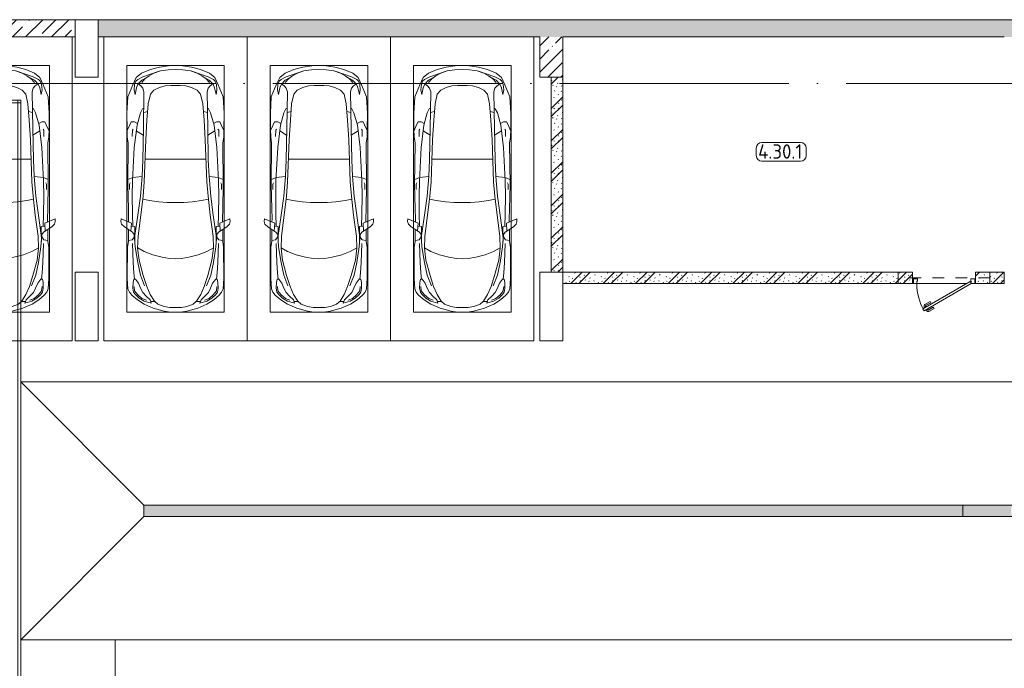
# Model space of a CAD drawing. Header units: millimetres. Extents: x -32229 to 169101, y -13689 to 125138.
# Tile 184 of 202: x 47968 to 65135, y 110053 to 121360. Entities that reach past the tile are written whole.
import ezdxf

# ---------------------------------------------------------------- set-up
doc = ezdxf.new("R2010")
doc.units = ezdxf.units.MM
doc.linetypes.add('3_ Штрих_ 1 х 1 мм', pattern=[400, 200, -200])
doc.linetypes.add('ADSK_Линия сетки', pattern=[5000, 4000, -500, 0, -500])
for name, color, linetype, lineweight in [('A-AREA-____-IDEN', 7, 'Continuous', 9), ('A-DETL-GENF-OTLN', 7, 'Continuous', 18), ('A-DOOR-____-MCUT', 7, 'Continuous', 9), ('A-DOOR-____-OTLN', 7, 'Continuous', 18), ('A-DOOR-FRAM-MCUT', 7, 'Continuous', 9), ('A-FLOR-____-OTLN', 7, 'Continuous', 18), ('A-GENM-____-OTLN', 7, 'Continuous', 18), ('A-WALL-____-MCUT', 7, 'Continuous', 40), ('A-WALL-____-OTLN', 7, 'Continuous', 18), ('A-WALL-____-PATT', 7, 'Continuous', 40), ('C-PRKG-____-OTLN', 7, 'Continuous', 18), ('I-WALL-____-MCUT', 7, 'Continuous', 40), ('M-EQPM-____-OTLN', 7, 'Continuous', 18), ('S-BEAM-____-OTLN', 7, 'Continuous', 18), ('S-COLS-____-MCUT', 7, 'Continuous', 40), ('S-COLS-____-OTLN', 7, 'Continuous', 18), ('S-GRID-____-OTLN', 7, 'Continuous', 9)]:
    doc.layers.add(name, color=color, linetype=linetype, lineweight=lineweight)
doc.styles.add('GOST Common_5', font='GOST_Common.ttf', dxfattribs={"height": 250})
pattern_1 = [(45, (0, 0), (-228.0985, 228.0985), []), (45, (228.1, 0), (-228.0985, 228.0985), [403.225, -80.645, 6.706, -73.939])]
pattern_2 = [(135, (300.56, 377.28), (-565.6854, 6e-14), [10, -790]), (135, (349.8, 474.73), (-565.6854, 6e-14), [10, -790]), (135, (423.93, 473.06), (-565.6854, 6e-14), [10, -790]), (135, (229.92, 447.9), (-565.6854, 6e-14), [10, -790]), (135, (155.08, 447.9), (-565.6854, 6e-14), [10, -790]), (135, (114.9, 369.03), (-565.6854, 6e-14), [10, -790]), (135, (132.43, 285.8), (-565.6854, 6e-14), [10, -790]), (135, (214.66, 322), (-565.6854, 6e-14), [10, -790]), (135, (198.16, 261.88), (-565.6854, 6e-14), [10, -790]), (135, (45.2, 272.9), (-565.6854, 6e-14), [10, -790]), (135, (42.32, 336.16), (-565.6854, 6e-14), [10, -790]), (135, (92.26, 192.24), (-565.6854, 6e-14), [10, -790]), (135, (7.07, 149.2), (-565.6854, 6e-14), [10, -790]), (135, (80.6, 95.1), (-565.6854, 6e-14), [10, -790]), (135, (79.53, 36.94), (-565.6854, 6e-14), [10, -790]), (135, (153.87, 74.56), (-565.6854, 6e-14), [10, -790]), (135, (228.35, 124.8), (-565.6854, 6e-14), [10, -790]), (135, (279.75, 180.4), (-565.6854, 6e-14), [10, -790]), (135, (282.9, 31.63), (-565.6854, 6e-14), [10, -790]), (135, (377.38, 53.45), (-565.6854, 6e-14), [10, -790]), (135, (352.28, 102.7), (-565.6854, 6e-14), [10, -790]), (135, (354.05, 0), (-565.6854, 6e-14), [10, -790]), (135, (553.23, 16.45), (-565.6854, 6e-14), [10, -790]), (135, (542.38, 63.45), (-565.6854, 6e-14), [10, -790]), (135, (536.58, 239.3), (-565.6854, 6e-14), [10, -790]), (135, (475.85, 203.9), (-565.6854, 6e-14), [10, -790]), (135, (475.85, 316.54), (-565.6854, 6e-14), [10, -790]), (135, (520.8, 408.7), (-565.6854, 6e-14), [10, -790]), (135, (551.1, 470.8), (-565.6854, 6e-14), [10, -790]), (135, (235.25, 537.93), (-565.6854, 6e-14), [10, -790]), (135, (407.25, 547.65), (-565.6854, 6e-14), [10, -790]), (135, (94.5, 558.6), (-565.6854, 6e-14), [10, -790]), (135, (46.4, 532.3), (-565.6854, 6e-14), [10, -790]), (135, (85.56, 465.04), (-565.6854, 6e-14), [10, -790]), (135, (355.53, 181.14), (-565.6854, 6e-14), [10, -790]), (135, (362.23, 243.6), (-565.6854, 6e-14), [10, -790]), (135, (413.45, 344.1), (-565.6854, 6e-14), [10, -790]), (135, (286.3, 273.25), (-565.6854, 6e-14), [10, -790]), (135, (423.02, 263.72), (-565.6854, 6e-14), [10, -790]), (135, (162.94, 190.2), (-565.6854, 6e-14), [10, -790]), (135, (470.25, 120.93), (-565.6854, 6e-14), [10, -790]), (135, (484.48, 9.78), (-565.6854, 6e-14), [10, -790]), (45, (0, 212.13), (-565.6854, 0), []), (45, (212.13, 0), (-565.6854, 0), []), (45, (353.55, 0), (-565.6854, 0), []), (45, (0, 353.55), (-565.6854, 0), [])]

# ---------------------------------------------------------------- blocks, each defined once
blk = doc.blocks.new('АР_Машиноместо - 5300x2500_С-3113488--01 ЭМ')
at = {"layer": 'A-DETL-GENF-OTLN', "color": 253, "lineweight": 13, "true_color": 0xaaaaaa}
for p, q in [((659, 4670), (566, 4595)), ((813, 4729), (659, 4670)), ((681, 4606), (967, 4704)), ((874, 4665), (791, 4620)), ((970, 4772), (813, 4729)), ((988, 4707), (874, 4665)), ((1126, 4794), (970, 4772)), ((1122, 4726), (988, 4707)), ((1250, 4732), (1122, 4726)), ((1250, 4800), (1126, 4794)), ((1250, 4800), (1374, 4794)), ((1250, 4732), (1378, 4726)), ((1374, 4794), (1530, 4772)), ((1378, 4726), (1512, 4707)), ((1512, 4707), (1626, 4665)), ((1530, 4772), (1687, 4729)), ((1819, 4606), (1533, 4704)), ((1626, 4665), (1709, 4620)), ((1687, 4729), (1841, 4670)), ((1841, 4670), (1934, 4595)), ((566, 4595), (507, 4463)), ((528, 4375), (536, 4471)), ((536, 4471), (558, 4526)), ((558, 4526), (591, 4560)), ((595, 4479), (569, 4413)), ((591, 4560), (681, 4606)), ((662, 4543), (595, 4479)), ((645, 4445), (597, 4481)), ((717, 4569), (660, 4505)), ((788, 4618), (662, 4543)), ((791, 4620), (717, 4569)), ((1709, 4620), (1783, 4569)), ((1712, 4618), (1838, 4543)), ((1783, 4569), (1840, 4505)), ((1909, 4560), (1819, 4606)), ((1838, 4543), (1905, 4479)), ((1855, 4445), (1903, 4481)), ((1905, 4479), (1931, 4413)), ((1942, 4526), (1909, 4560)), ((1934, 4595), (1993, 4463)), ((1964, 4471), (1942, 4526)), ((1972, 4375), (1964, 4471)), ((507, 4463), (420, 4254)), ((544, 4295), (528, 4375)), ((569, 4413), (544, 4295)), ((680, 4406), (645, 4445)), ((700, 4345), (680, 4406)), ((689, 3706), (700, 4345)), ((774, 4133), (812, 4299)), ((812, 4299), (873, 4370)), ((873, 4370), (970, 4419)), ((970, 4419), (1070, 4447)), ((1070, 4447), (1167, 4453)), ((1167, 4453), (1250, 4454)), ((1333, 4453), (1250, 4454)), ((1430, 4447), (1333, 4453)), ((1530, 4419), (1430, 4447)), ((1627, 4370), (1530, 4419)), ((1688, 4299), (1627, 4370)), ((1726, 4133), (1688, 4299)), ((1800, 4345), (1820, 4406)), ((1811, 3706), (1800, 4345)), ((1820, 4406), (1855, 4445)), ((1931, 4413), (1956, 4295)), ((1956, 4295), (1972, 4375)), ((1993, 4463), (2080, 4254)), ((420, 4254), (403, 3968)), ((752, 3846), (774, 4133)), ((1748, 3846), (1726, 4133)), ((2080, 4254), (2097, 3968)), ((403, 3968), (406, 3688)), ((579, 3763), (639, 3975)), ((639, 3975), (675, 4045)), ((675, 4045), (695, 4058)), ((1825, 4045), (1805, 4058)), ((1861, 3975), (1825, 4045)), ((1921, 3763), (1861, 3975)), ((2097, 3968), (2094, 3688)), ((453, 3766), (478, 3819)), ((478, 3819), (533, 3818)), ((533, 3818), (586, 3790)), ((731, 3508), (752, 3846)), ((1769, 3508), (1748, 3846)), ((1967, 3818), (1914, 3790)), ((2022, 3819), (1967, 3818)), ((2047, 3766), (2022, 3819)), ((406, 3688), (409, 3560)), ((408, 3667), (453, 3766)), ((495, 3566), (497, 3672)), ((497, 3672), (510, 3691)), ((531, 3375), (579, 3763)), ((687, 3589), (566, 3664)), ((679, 3159), (689, 3706)), ((1821, 3159), (1811, 3706)), ((1813, 3589), (1934, 3664)), ((1969, 3375), (1921, 3763)), ((2003, 3672), (1990, 3691)), ((2005, 3566), (2003, 3672)), ((2092, 3667), (2047, 3766)), ((2094, 3688), (2091, 3560)), ((409, 3560), (426, 3447)), ((426, 3447), (418, 2723)), ((705, 2775), (731, 3508)), ((1795, 2775), (1769, 3508)), ((2091, 3560), (2074, 3447)), ((2074, 3447), (2082, 2723)), ((501, 2790), (531, 3375)), ((1999, 2790), (1969, 3375)), ((666, 2865), (679, 3159)), ((1834, 2865), (1821, 3159)), ((505, 2847), (421, 2813)), ((448, 2734), (460, 2756)), ((496, 2532), (501, 2790)), ((666, 2867), (505, 2847)), ((637, 2526), (666, 2867)), ((684, 2522), (705, 2775)), ((1816, 2522), (1795, 2775)), ((1834, 2867), (1995, 2847)), ((1863, 2526), (1834, 2867)), ((1995, 2847), (2079, 2813)), ((2004, 2532), (1999, 2790)), ((2052, 2734), (2040, 2756)), ((418, 2723), (428, 2308)), ((448, 2639), (448, 2734)), ((2052, 2639), (2052, 2734)), ((2082, 2723), (2072, 2308)), ((500, 2210), (496, 2532)), ((637, 2526), (597, 2231)), ((645, 2192), (684, 2522)), ((1855, 2192), (1816, 2522)), ((1863, 2526), (1903, 2231)), ((2000, 2210), (2004, 2532)), ((428, 2308), (432, 2120)), ((2072, 2308), (2068, 2120)), ((297, 2080), (301, 2131)), ((309, 2036), (297, 2080)), ((301, 2131), (480, 2053)), ((432, 2120), (431, 2074)), ((506, 1996), (500, 2210)), ((597, 2231), (535, 1798)), ((596, 1825), (645, 2192)), ((1904, 1825), (1855, 2192)), ((1903, 2231), (1965, 1798)), ((1994, 1996), (2000, 2210)), ((2199, 2131), (2020, 2053)), ((2068, 2120), (2069, 2074)), ((2191, 2036), (2203, 2080)), ((2203, 2080), (2199, 2131)), ((358, 1990), (309, 2036)), ((501, 1894), (358, 1990)), ((427, 1731), (427, 1943)), ((480, 2053), (471, 1914)), ((541, 1994), (476, 1998)), ((531, 1858), (501, 1894)), ((541, 1994), (540, 1733)), ((1959, 1994), (2024, 1998)), ((1959, 1994), (1960, 1733)), ((1969, 1858), (1999, 1894)), ((1999, 1894), (2142, 1990)), ((2020, 2053), (2029, 1914)), ((2073, 1731), (2073, 1943)), ((2142, 1990), (2191, 2036)), ((411, 1634), (427, 1731)), ((495, 1765), (427, 1753)), ((534, 1817), (495, 1765)), ((547, 1643), (531, 1858)), ((589, 1616), (596, 1825)), ((1911, 1616), (1904, 1825)), ((1953, 1643), (1969, 1858)), ((1966, 1817), (2005, 1765)), ((2005, 1765), (2073, 1753)), ((2089, 1634), (2073, 1731)), ((409, 1087), (411, 1634)), ((615, 1410), (589, 1616)), ((590, 1624), (704, 1557)), ((704, 1557), (853, 1499)), ((1796, 1557), (1647, 1499)), ((1910, 1624), (1796, 1557)), ((1885, 1410), (1911, 1616)), ((2091, 1087), (2089, 1634)), ((687, 1141), (615, 1410)), ((853, 1499), (1017, 1460)), ((1017, 1460), (1147, 1439)), ((1147, 1439), (1250, 1434)), ((1353, 1439), (1250, 1434)), ((1483, 1460), (1353, 1439)), ((1647, 1499), (1483, 1460)), ((1813, 1141), (1885, 1410)), ((421, 911), (409, 1087)), ((510, 1019), (522, 1074)), ((522, 1074), (549, 1076)), ((549, 1076), (603, 1005)), ((749, 950), (687, 1141)), ((1751, 950), (1813, 1141)), ((1951, 1076), (1897, 1005)), ((1978, 1074), (1951, 1076)), ((1990, 1019), (1978, 1074)), ((2079, 911), (2091, 1087)), ((446, 853), (421, 911)), ((506, 920), (510, 1019)), ((519, 852), (506, 920)), ((603, 1005), (639, 920)), ((639, 920), (677, 844)), ((809, 809), (749, 950)), ((1691, 809), (1751, 950)), ((1861, 920), (1823, 844)), ((1897, 1005), (1861, 920)), ((1981, 852), (1994, 920)), ((1994, 920), (1990, 1019)), ((2054, 853), (2079, 911)), ((489, 796), (446, 853)), ((584, 715), (489, 796)), ((550, 812), (519, 852)), ((616, 746), (550, 812)), ((702, 640), (584, 715)), ((704, 696), (616, 746)), ((677, 844), (738, 778)), ((825, 661), (704, 696)), ((738, 778), (805, 716)), ((805, 716), (825, 661)), ((882, 692), (809, 809)), ((941, 642), (882, 692)), ((1559, 642), (1618, 692)), ((1618, 692), (1691, 809)), ((1695, 716), (1675, 661)), ((1675, 661), (1796, 696)), ((1762, 778), (1695, 716)), ((1823, 844), (1762, 778)), ((1796, 696), (1884, 746)), ((1798, 640), (1916, 715)), ((1884, 746), (1950, 812)), ((1916, 715), (2011, 796)), ((1950, 812), (1981, 852)), ((2011, 796), (2054, 853)), ((862, 572), (702, 640)), ((888, 686), (815, 687)), ((1053, 518), (862, 572)), ((1051, 599), (941, 642)), ((1149, 583), (1051, 599)), ((1165, 503), (1053, 518)), ((1250, 582), (1149, 583)), ((1250, 582), (1351, 583)), ((1335, 503), (1447, 518)), ((1351, 583), (1449, 599)), ((1447, 518), (1638, 572)), ((1449, 599), (1559, 642)), ((1612, 686), (1685, 687)), ((1638, 572), (1798, 640)), ((1250, 500), (1165, 503)), ((1250, 500), (1335, 503))]:
    blk.add_line(p, q, dxfattribs=at)
at = {"layer": 'A-DETL-GENF-OTLN', "color": 254, "lineweight": 13, "true_color": 0xd4d4d4}
for p, q in [((695, 3980), (765, 3997)), ((1805, 3980), (1735, 3997)), ((715, 3168), (1250, 3167)), ((1785, 3168), (1250, 3167)), ((678, 2473), (795, 2446)), ((795, 2446), (956, 2427)), ((956, 2427), (1105, 2414)), ((1105, 2414), (1250, 2413)), ((1395, 2414), (1250, 2413)), ((1544, 2427), (1395, 2414)), ((1705, 2446), (1544, 2427)), ((1822, 2473), (1705, 2446)), ((514, 1369), (502, 1696)), ((590, 1368), (547, 1643)), ((1910, 1368), (1953, 1643)), ((1986, 1369), (1998, 1696)), ((525, 1189), (514, 1369)), ((637, 1146), (590, 1368)), ((1863, 1146), (1910, 1368)), ((1975, 1189), (1986, 1369)), ((537, 1076), (525, 1189)), ((710, 963), (637, 1146)), ((1790, 963), (1863, 1146)), ((1963, 1076), (1975, 1189)), ((535, 874), (528, 949)), ((592, 805), (535, 874)), ((1908, 805), (1965, 874)), ((1965, 874), (1972, 949)), ((665, 740), (592, 805)), ((743, 708), (665, 740)), ((1757, 708), (1835, 740)), ((1835, 740), (1908, 805))]:
    blk.add_line(p, q, dxfattribs=at)
at = {"layer": 'C-PRKG-____-OTLN', "color": 253, "lineweight": 13, "true_color": 0xaaaaaa}
for p, q in [((0, 0), (0, 5300)), ((2500, 0), (2500, 5300)), ((400, 4800), (2100, 4800)), ((400, 500), (400, 4800)), ((2100, 500), (2100, 4800)), ((400, 500), (2100, 500)), ((2500, 0), (0, 0))]:
    blk.add_line(p, q, dxfattribs=at)
blk = doc.blocks.new('АР_Машиноместо - 5300x2500_С-2205627--01 ЭМ')
at = {"layer": 'A-DETL-GENF-OTLN', "color": 253, "lineweight": 13, "true_color": 0xaaaaaa}
for p, q in [((1165, -503), (1053, -518)), ((1250, -500), (1165, -503)), ((1250, -500), (1335, -503)), ((1335, -503), (1447, -518)), ((702, -640), (584, -715)), ((862, -572), (702, -640)), ((825, -661), (704, -696)), ((805, -716), (825, -661)), ((888, -686), (815, -687)), ((1053, -518), (862, -572)), ((941, -642), (882, -692)), ((1051, -599), (941, -642)), ((1149, -583), (1051, -599)), ((1250, -582), (1149, -583)), ((1250, -582), (1351, -583)), ((1351, -583), (1449, -599)), ((1447, -518), (1638, -572)), ((1449, -599), (1559, -642)), ((1559, -642), (1618, -692)), ((1612, -686), (1685, -687)), ((1638, -572), (1798, -640)), ((1695, -716), (1675, -661)), ((1675, -661), (1796, -696)), ((1798, -640), (1916, -715)), ((446, -853), (421, -911)), ((489, -796), (446, -853)), ((584, -715), (489, -796)), ((519, -852), (506, -920)), ((550, -812), (519, -852)), ((616, -746), (550, -812)), ((704, -696), (616, -746)), ((639, -920), (677, -844)), ((677, -844), (738, -778)), ((738, -778), (805, -716)), ((809, -809), (749, -950)), ((882, -692), (809, -809)), ((1618, -692), (1691, -809)), ((1691, -809), (1751, -950)), ((1762, -778), (1695, -716)), ((1823, -844), (1762, -778)), ((1796, -696), (1884, -746)), ((1861, -920), (1823, -844)), ((1884, -746), (1950, -812)), ((1916, -715), (2011, -796)), ((1950, -812), (1981, -852)), ((1981, -852), (1994, -920)), ((2011, -796), (2054, -853)), ((2054, -853), (2079, -911)), ((421, -911), (409, -1087)), ((506, -920), (510, -1019)), ((510, -1019), (522, -1074)), ((549, -1076), (603, -1005)), ((603, -1005), (639, -920)), ((749, -950), (687, -1141)), ((1751, -950), (1813, -1141)), ((1897, -1005), (1861, -920)), ((1951, -1076), (1897, -1005)), ((1990, -1019), (1978, -1074)), ((1994, -920), (1990, -1019)), ((2079, -911), (2091, -1087)), ((409, -1087), (411, -1634)), ((522, -1074), (549, -1076)), ((687, -1141), (615, -1410)), ((1813, -1141), (1885, -1410)), ((1978, -1074), (1951, -1076)), ((2091, -1087), (2089, -1634)), ((615, -1410), (589, -1616)), ((704, -1557), (853, -1499)), ((853, -1499), (1017, -1460)), ((1017, -1460), (1147, -1439)), ((1147, -1439), (1250, -1434)), ((1353, -1439), (1250, -1434)), ((1483, -1460), (1353, -1439)), ((1647, -1499), (1483, -1460)), ((1796, -1557), (1647, -1499)), ((1885, -1410), (1911, -1616)), ((411, -1634), (427, -1731)), ((547, -1643), (531, -1858)), ((589, -1616), (596, -1825)), ((590, -1624), (704, -1557)), ((1910, -1624), (1796, -1557)), ((1911, -1616), (1904, -1825)), ((1953, -1643), (1969, -1858)), ((2089, -1634), (2073, -1731)), ((427, -1731), (427, -1943)), ((495, -1765), (427, -1753)), ((534, -1817), (495, -1765)), ((531, -1858), (501, -1894)), ((597, -2231), (535, -1798)), ((541, -1994), (540, -1733)), ((596, -1825), (645, -2192)), ((1904, -1825), (1855, -2192)), ((1903, -2231), (1965, -1798)), ((1959, -1994), (1960, -1733)), ((1966, -1817), (2005, -1765)), ((1969, -1858), (1999, -1894)), ((2005, -1765), (2073, -1753)), ((2073, -1731), (2073, -1943)), ((309, -2036), (297, -2080)), ((301, -2131), (480, -2053)), ((358, -1990), (309, -2036)), ((501, -1894), (358, -1990)), ((480, -2053), (471, -1914)), ((541, -1994), (476, -1998)), ((506, -1996), (500, -2210)), ((1959, -1994), (2024, -1998)), ((1994, -1996), (2000, -2210)), ((1999, -1894), (2142, -1990)), ((2020, -2053), (2029, -1914)), ((2199, -2131), (2020, -2053)), ((2142, -1990), (2191, -2036)), ((2191, -2036), (2203, -2080)), ((297, -2080), (301, -2131)), ((428, -2308), (432, -2120)), ((432, -2120), (431, -2074)), ((500, -2210), (496, -2532)), ((637, -2526), (597, -2231)), ((645, -2192), (684, -2522)), ((1855, -2192), (1816, -2522)), ((1863, -2526), (1903, -2231)), ((2000, -2210), (2004, -2532)), ((2068, -2120), (2069, -2074)), ((2072, -2308), (2068, -2120)), ((2203, -2080), (2199, -2131)), ((418, -2723), (428, -2308)), ((2082, -2723), (2072, -2308)), ((496, -2532), (501, -2790)), ((637, -2526), (666, -2867)), ((684, -2522), (705, -2775)), ((1816, -2522), (1795, -2775)), ((1863, -2526), (1834, -2867)), ((2004, -2532), (1999, -2790)), ((426, -3447), (418, -2723)), ((448, -2639), (448, -2734)), ((448, -2734), (460, -2756)), ((2052, -2734), (2040, -2756)), ((2052, -2639), (2052, -2734)), ((2074, -3447), (2082, -2723)), ((505, -2847), (421, -2813)), ((501, -2790), (531, -3375)), ((666, -2867), (505, -2847)), ((666, -2865), (679, -3159)), ((705, -2775), (731, -3508)), ((1795, -2775), (1769, -3508)), ((1834, -2865), (1821, -3159)), ((1834, -2867), (1995, -2847)), ((1999, -2790), (1969, -3375)), ((1995, -2847), (2079, -2813)), ((679, -3159), (689, -3706)), ((1821, -3159), (1811, -3706)), ((531, -3375), (579, -3763)), ((1969, -3375), (1921, -3763)), ((406, -3688), (409, -3560)), ((409, -3560), (426, -3447)), ((495, -3566), (497, -3672)), ((687, -3589), (566, -3664)), ((731, -3508), (752, -3846)), ((1769, -3508), (1748, -3846)), ((1813, -3589), (1934, -3664)), ((2005, -3566), (2003, -3672)), ((2091, -3560), (2074, -3447)), ((2094, -3688), (2091, -3560)), ((403, -3968), (406, -3688)), ((408, -3667), (453, -3766)), ((453, -3766), (478, -3819)), ((497, -3672), (510, -3691)), ((579, -3763), (639, -3975)), ((689, -3706), (700, -4345)), ((1811, -3706), (1800, -4345)), ((1921, -3763), (1861, -3975)), ((2003, -3672), (1990, -3691)), ((2047, -3766), (2022, -3819)), ((2092, -3667), (2047, -3766)), ((2097, -3968), (2094, -3688)), ((478, -3819), (533, -3818)), ((533, -3818), (586, -3790)), ((752, -3846), (774, -4133)), ((1748, -3846), (1726, -4133)), ((1967, -3818), (1914, -3790)), ((2022, -3819), (1967, -3818)), ((420, -4254), (403, -3968)), ((639, -3975), (675, -4045)), ((675, -4045), (695, -4058)), ((1825, -4045), (1805, -4058)), ((1861, -3975), (1825, -4045)), ((2080, -4254), (2097, -3968)), ((507, -4463), (420, -4254)), ((774, -4133), (812, -4299)), ((1726, -4133), (1688, -4299)), ((1993, -4463), (2080, -4254)), ((566, -4595), (507, -4463)), ((544, -4295), (528, -4375)), ((528, -4375), (536, -4471)), ((569, -4413), (544, -4295)), ((595, -4479), (569, -4413)), ((645, -4445), (597, -4481)), ((680, -4406), (645, -4445)), ((700, -4345), (680, -4406)), ((812, -4299), (873, -4370)), ((873, -4370), (970, -4419)), ((970, -4419), (1070, -4447)), ((1070, -4447), (1167, -4453)), ((1167, -4453), (1250, -4454)), ((1333, -4453), (1250, -4454)), ((1430, -4447), (1333, -4453)), ((1530, -4419), (1430, -4447)), ((1627, -4370), (1530, -4419)), ((1688, -4299), (1627, -4370)), ((1800, -4345), (1820, -4406)), ((1820, -4406), (1855, -4445)), ((1855, -4445), (1903, -4481)), ((1905, -4479), (1931, -4413)), ((1931, -4413), (1956, -4295)), ((1934, -4595), (1993, -4463)), ((1956, -4295), (1972, -4375)), ((1972, -4375), (1964, -4471)), ((536, -4471), (558, -4526)), ((558, -4526), (591, -4560)), ((659, -4670), (566, -4595)), ((591, -4560), (681, -4606)), ((662, -4543), (595, -4479)), ((717, -4569), (660, -4505)), ((788, -4618), (662, -4543)), ((681, -4606), (967, -4704)), ((791, -4620), (717, -4569)), ((874, -4665), (791, -4620)), ((1819, -4606), (1533, -4704)), ((1626, -4665), (1709, -4620)), ((1709, -4620), (1783, -4569)), ((1712, -4618), (1838, -4543)), ((1783, -4569), (1840, -4505)), ((1909, -4560), (1819, -4606)), ((1838, -4543), (1905, -4479)), ((1841, -4670), (1934, -4595)), ((1942, -4526), (1909, -4560)), ((1964, -4471), (1942, -4526)), ((813, -4729), (659, -4670)), ((970, -4772), (813, -4729)), ((988, -4707), (874, -4665)), ((1126, -4794), (970, -4772)), ((1122, -4726), (988, -4707)), ((1250, -4732), (1122, -4726)), ((1250, -4800), (1126, -4794)), ((1250, -4732), (1378, -4726)), ((1250, -4800), (1374, -4794)), ((1374, -4794), (1530, -4772)), ((1378, -4726), (1512, -4707)), ((1512, -4707), (1626, -4665)), ((1530, -4772), (1687, -4729)), ((1687, -4729), (1841, -4670))]:
    blk.add_line(p, q, dxfattribs=at)
at = {"layer": 'A-DETL-GENF-OTLN', "color": 254, "lineweight": 13, "true_color": 0xd4d4d4}
for p, q in [((592, -805), (535, -874)), ((665, -740), (592, -805)), ((743, -708), (665, -740)), ((1757, -708), (1835, -740)), ((1835, -740), (1908, -805)), ((1908, -805), (1965, -874)), ((535, -874), (528, -949)), ((710, -963), (637, -1146)), ((1790, -963), (1863, -1146)), ((1965, -874), (1972, -949)), ((525, -1189), (514, -1369)), ((537, -1076), (525, -1189)), ((637, -1146), (590, -1368)), ((1863, -1146), (1910, -1368)), ((1963, -1076), (1975, -1189)), ((1975, -1189), (1986, -1369)), ((514, -1369), (502, -1696)), ((590, -1368), (547, -1643)), ((1910, -1368), (1953, -1643)), ((1986, -1369), (1998, -1696)), ((678, -2473), (795, -2446)), ((795, -2446), (956, -2427)), ((956, -2427), (1105, -2414)), ((1105, -2414), (1250, -2413)), ((1395, -2414), (1250, -2413)), ((1544, -2427), (1395, -2414)), ((1705, -2446), (1544, -2427)), ((1822, -2473), (1705, -2446)), ((715, -3168), (1250, -3167)), ((1785, -3168), (1250, -3167)), ((695, -3980), (765, -3997)), ((1805, -3980), (1735, -3997))]:
    blk.add_line(p, q, dxfattribs=at)
at = {"layer": 'C-PRKG-____-OTLN', "color": 253, "lineweight": 13, "true_color": 0xaaaaaa}
for p, q in [((2500, 0), (0, 0)), ((0, 0), (0, -5300)), ((2500, 0), (2500, -5300)), ((400, -500), (400, -4800)), ((400, -500), (2100, -500)), ((2100, -500), (2100, -4800)), ((400, -4800), (2100, -4800))]:
    blk.add_line(p, q, dxfattribs=at)
blk = doc.blocks.new('АР-Заполнение деф_ шва - Д_ш_-4327504--01 ЭМ')
at = {"layer": 'A-GENM-____-OTLN', "color": 253, "lineweight": 13, "true_color": 0xaaaaaa}
for p, q in [((0, 25), (4450, 25)), ((0, -25), (4450, -25))]:
    blk.add_line(p, q, dxfattribs=at)
blk = doc.blocks.new('АР-Заполнение деф_ шва - Д_ш_-5806451--01 ЭМ')
at = {"layer": 'A-GENM-____-OTLN', "color": 253, "lineweight": 13, "true_color": 0xaaaaaa}
for p, q in [((0, 25), (21232, 25)), ((0, -25), (21232, -25))]:
    blk.add_line(p, q, dxfattribs=at)
blk = doc.blocks.new('АР_Дверь однопольная - 1100х2100h_техн_ помещ_-4753889--01 ЭМ')
at = {"layer": 'A-DOOR-____-MCUT', "color": 253, "lineweight": 13, "true_color": 0xaaaaaa}
for p, q in [((348, 575), (-475, 100)), ((-455, 65), (368, 540)), ((368, 540), (348, 575)), ((-475, 100), (-455, 65))]:
    blk.add_line(p, q, dxfattribs=at)
at = {"layer": 'A-DOOR-____-OTLN', "color": 253, "lineweight": 5, "true_color": 0xaaaaaa}
for p, q in [((175, 533), (264, 585)), ((188, 512), (175, 533)), ((188, 512), (277, 563)), ((322, 569), (279, 544)), ((279, 544), (283, 538)), ((290, 551), (284, 561)), ((311, 563), (305, 574)), ((350, 521), (307, 496)), ((326, 563), (322, 569)), ((346, 528), (350, 521)), ((233, 434), (322, 485)), ((233, 434), (245, 412)), ((245, 412), (334, 463)), ((307, 496), (303, 503)), ((318, 502), (324, 492)), ((339, 515), (345, 504))]:
    blk.add_line(p, q, dxfattribs=at)
for centre, radius, start, end in [((279, 559), 30, 30, 120), ((279, 559), 4.99, 30, 120), ((-475, 100), 950, 360, 30), ((319, 489), 4.99, 300, 30), ((319, 489), 30, 300, 30)]:
    blk.add_arc(centre, radius, start, end, dxfattribs=at)
at = {"layer": 'A-DOOR-FRAM-MCUT', "color": 253, "lineweight": 13, "true_color": 0xaaaaaa}
for p, q in [((-535, 100), (-550, 100)), ((-535, 20), (-550, 20)), ((-475, 100), (-535, 100)), ((-535, 100), (-535, 20)), ((-535, 20), (-465, 20)), ((-475, 60), (-475, 100)), ((-465, 60), (-475, 60)), ((-465, 20), (-465, 60)), ((475, 60), (465, 60)), ((465, 60), (465, 20)), ((465, 20), (535, 20)), ((535, 100), (475, 100)), ((475, 100), (475, 60)), ((535, 20), (535, 100)), ((535, 100), (550, 100)), ((535, 20), (550, 20))]:
    blk.add_line(p, q, dxfattribs=at)
blk = doc.blocks.new('АР_Перемычка - 200_Уx2_75x5__250-250-V83--01 ЭМ')
at = {"layer": 'S-BEAM-____-OTLN', "color": 9, "linetype": '3_ Штрих_ 1 х 1 мм', "lineweight": 15, "true_color": 0xc4c4c4}
for p, q in [((-800, 100), (-800, -100)), ((800, 100), (800, -100)), ((-800, 0), (800, 0))]:
    blk.add_line(p, q, dxfattribs=at)
blk = doc.blocks.new('АР_Лоток - 200х100h_L_1000_с вертик_отводом_ЛВ3-V108--01 ЭМ')
at = {"layer": 'M-EQPM-____-OTLN', "lineweight": 13, "true_color": 0xf3f3f3}
blk.add_hatch(color=7, dxfattribs=at).paths.add_polyline_path([(0, 60), (0, -100), (1000, -100), (1000, -75), (850, -75), (850, 75), (1000, 75), (1000, 100), (0, 100), (0, 75)])
at = {"layer": 'M-EQPM-____-OTLN', "color": 253, "lineweight": 13, "true_color": 0xaaaaaa}
for p, q in [((0, 100), (0, -100)), ((1000, 75), (1000, 100)), ((1000, -100), (1000, -75))]:
    blk.add_line(p, q, dxfattribs=at)
blk = doc.blocks.new('АР_Лоток - 200х100h_ЛВ1-7511852--01 ЭМ')
at = {"layer": 'M-EQPM-____-OTLN', "lineweight": 13, "true_color": 0xf3f3f3}
blk.add_hatch(color=7, dxfattribs=at).paths.add_polyline_path([(13400, -100), (14275, -100), (14275, 100), (0, 100), (0, -100), (11544, -100)])
at = {"layer": 'M-EQPM-____-OTLN', "color": 253, "lineweight": 13, "true_color": 0xaaaaaa}
blk.add_line((14275, -100), (14275, 100), dxfattribs=at)
blk = doc.blocks.new('Наметкина 10_РД_АР_П_отсоединено_rvt-1--01 ЭМ')
at = {"layer": 'A-WALL-____-PATT', "lineweight": 5, "true_color": 0xaaaaaa}
h = blk.add_hatch(dxfattribs=at)
h.set_pattern_fill('FP_1', color=253, style=0, pattern_type=2)
h.set_pattern_definition(pattern_1)
h.paths.add_polyline_path([(48662, 121060), (48935, 121060), (48935, 121360), (47750, 121360), (47750, 121060), (47985, 121060)])
h.paths.add_polyline_path([(47420, 121060), (47420, 121360), (47200, 121360), (47200, 121060)])
h.paths.add_polyline_path([(46100, 121060), (46770, 121060), (46770, 121360), (45585, 121360), (45585, 121060)])
h = blk.add_hatch(dxfattribs=at)
h.set_pattern_fill('FP_1', color=253, style=0, pattern_type=2)
h.set_pattern_definition(pattern_1)
h.paths.add_polyline_path([(116823, 121060), (117694, 121060), (117558, 121360), (78440, 121360), (78440, 121060), (116629, 121060)])
h.paths.add_polyline_path([(77460, 121060), (77460, 121360), (67048, 121360), (67048, 121060), (73235, 121060)])
h.paths.add_polyline_path([(52231, 121060), (65723, 121060), (65723, 121360), (49335, 121360), (49335, 121060), (51809, 121060)])
h.paths.add_polyline_path([(78010, 121060), (78010, 121360), (77790, 121360), (77790, 121060)])
h.paths.add_polyline_path([(66723, 121060), (66723, 121360), (66048, 121360), (66048, 121060)])
h = blk.add_hatch(dxfattribs=at)
h.set_pattern_fill('FP_6', color=253, style=0, pattern_type=2)
h.set_pattern_definition(pattern_2)
h.paths.add_polyline_path([(57435, 116960), (57435, 120360), (57235, 120360), (57235, 116960)])
h = blk.add_hatch(dxfattribs=at)
h.set_pattern_fill('FP_6', color=253, style=0, pattern_type=2)
h.set_pattern_definition(pattern_2)
h.paths.add_polyline_path([(64711, 116760), (65135, 116760), (65135, 116960), (64635, 116960), (64635, 116760)])
h.paths.add_polyline_path([(59035, 116760), (63535, 116760), (63535, 116960), (57435, 116960), (57435, 116760)])
at = {"layer": 'S-COLS-____-OTLN', "lineweight": 5, "true_color": 0xaaaaaa}
h = blk.add_hatch(dxfattribs=at)
h.set_pattern_fill('FP_1', color=253, style=0, pattern_type=2)
h.set_pattern_definition(pattern_1)
h.paths.add_polyline_path([(57435, 120360), (57435, 121060), (57035, 121060), (57035, 120360), (57235, 120360)])
at = {"layer": 'A-FLOR-____-OTLN', "color": 253, "lineweight": 13, "true_color": 0xaaaaaa}
for p, q in [((45585, 119960), (47985, 119960)), ((47985, 119960), (47985, 115050)), ((63550, 116760), (63535, 116760)), ((64480, 116760), (63610, 116760)), ((64635, 116760), (64620, 116760)), ((47985, 110550), (47985, 115050)), ((50135, 112900), (47985, 115050)), ((47985, 115050), (119580, 115050)), ((47985, 115050), (119580, 115050)), ((50135, 112700), (50135, 112900)), ((50135, 112900), (117430, 112900)), ((47985, 110550), (50135, 112700)), ((117430, 112700), (50135, 112700)), ((47985, 110550), (47985, 98750)), ((49635, 110550), (47985, 110550)), ((119580, 110550), (47985, 110550)), ((49635, 110550), (121339, 110550)), ((49635, 98750), (49635, 110550))]:
    blk.add_line(p, q, dxfattribs=at)
at = {"layer": 'A-WALL-____-MCUT', "color": 253, "lineweight": 13, "true_color": 0xaaaaaa}
for p, q in [((48935, 121360), (47750, 121360)), ((65723, 121360), (49335, 121360)), ((47750, 121060), (48935, 121060)), ((49335, 121060), (57035, 121060)), ((57435, 121060), (65135, 121060))]:
    blk.add_line(p, q, dxfattribs=at)
at = {"layer": 'A-WALL-____-OTLN', "color": 253, "lineweight": 13, "true_color": 0xaaaaaa}
for p, q in [((48935, 121060), (48935, 121360)), ((49335, 121360), (49335, 121060))]:
    blk.add_line(p, q, dxfattribs=at)
at = {"layer": 'I-WALL-____-MCUT', "color": 253, "lineweight": 13, "true_color": 0xaaaaaa}
for p, q in [((57235, 120360), (57235, 116960)), ((57435, 120360), (57235, 120360)), ((57435, 116960), (57435, 120360)), ((57235, 116960), (57435, 116960)), ((63535, 116960), (57435, 116960)), ((57435, 116960), (57435, 116760)), ((63535, 116760), (63535, 116960)), ((65135, 116960), (64635, 116960)), ((64635, 116960), (64635, 116760)), ((65135, 116760), (65135, 116960)), ((57435, 116760), (63535, 116760)), ((64635, 116760), (65135, 116760))]:
    blk.add_line(p, q, dxfattribs=at)
at = {"layer": 'S-COLS-____-MCUT', "color": 253, "lineweight": 15, "true_color": 0xaaaaaa}
for p, q in [((49335, 121360), (48935, 121360)), ((48935, 121060), (48935, 120360)), ((49335, 120360), (49335, 121060)), ((57035, 121060), (57035, 120360)), ((57435, 120360), (57435, 121060)), ((48935, 120360), (49335, 120360)), ((57035, 120360), (57435, 120360)), ((49335, 116960), (48935, 116960)), ((48935, 116960), (48935, 115760)), ((49335, 115760), (49335, 116960)), ((57435, 116960), (57035, 116960)), ((57035, 116960), (57035, 115760)), ((57435, 115760), (57435, 116960)), ((48935, 115760), (49335, 115760)), ((57035, 115760), (57435, 115760))]:
    blk.add_line(p, q, dxfattribs=at)
at = {"layer": 'S-COLS-____-OTLN', "color": 253, "lineweight": 15, "true_color": 0xaaaaaa}
for p, q in [((48935, 121360), (48935, 121060)), ((49335, 121060), (49335, 121360))]:
    blk.add_line(p, q, dxfattribs=at)
at = {"layer": 'A-DOOR-____-OTLN', "color": 253, "lineweight": 13, "true_color": 0xaaaaaa, "rotation": 180}
blk.add_blockref('АР_Дверь однопольная - 1100х2100h_техн_ помещ_-4753889--01 ЭМ', (64085, 116860), dxfattribs=at)
at = {"layer": 'A-GENM-____-OTLN', "color": 253, "lineweight": 13, "true_color": 0xaaaaaa}
blk.add_blockref('АР-Заполнение деф_ шва - Д_ш_-4327504--01 ЭМ', (43535, 119935), dxfattribs=at)
at = {"layer": 'A-GENM-____-OTLN', "color": 253, "lineweight": 13, "true_color": 0xaaaaaa, "rotation": 270}
blk.add_blockref('АР-Заполнение деф_ шва - Д_ш_-5806451--01 ЭМ', (47960, 119960), dxfattribs=at)
at = {"layer": 'C-PRKG-____-OTLN', "color": 253, "lineweight": 13, "true_color": 0xaaaaaa}
for p in [(46385, 115760), (51935, 115760)]:
    blk.add_blockref('АР_Машиноместо - 5300x2500_С-3113488--01 ЭМ', p, dxfattribs=at)
at = {"layer": 'C-PRKG-____-OTLN', "color": 253, "lineweight": 13, "true_color": 0xaaaaaa, "rotation": 180}
for p in [(51935, 115760), (56935, 115760)]:
    blk.add_blockref('АР_Машиноместо - 5300x2500_С-2205627--01 ЭМ', p, dxfattribs=at)
at = {"layer": 'M-EQPM-____-OTLN', "color": 253, "lineweight": 13, "true_color": 0xaaaaaa}
for name, p in [('АР_Лоток - 200х100h_ЛВ1-7511852--01 ЭМ', (50135, 112800)), ('АР_Лоток - 200х100h_L_1000_с вертик_отводом_ЛВ3-V108--01 ЭМ', (64410, 112800))]:
    blk.add_blockref(name, p, dxfattribs=at)
at = {"layer": 'S-BEAM-____-OTLN', "color": 253, "lineweight": 13, "true_color": 0xaaaaaa, "rotation": 180}
blk.add_blockref('АР_Перемычка - 200_Уx2_75x5__250-250-V83--01 ЭМ', (64085, 116860), dxfattribs=at)
blk = doc.blocks.new('Марка помещения 2 - Марка помещения 2-1605974--01 ЭМ')
at = {"layer": 'A-AREA-____-IDEN', "color": 253, "true_color": 0xaaaaaa}
for p, q in [((-2.297, -0.309), (-2.297, 0.341)), ((-1.797, 0.841), (1.569, 0.841)), ((2.069, 0.341), (2.069, -0.309)), ((1.569, -0.809), (-1.797, -0.809))]:
    blk.add_line(p, q, dxfattribs=at)
for centre, start, end in [((-1.797, 0.341), 90, 180), ((1.569, 0.341), 0, 90), ((-1.797, -0.309), 180, 270), ((1.569, -0.309), 270, 360)]:
    blk.add_arc(centre, 0.5, start, end, dxfattribs=at)

msp = doc.modelspace()

# ---------------------------------------------------------------- linework, layer by layer
at = {"layer": 'S-GRID-____-OTLN', "color": 253, "linetype": 'ADSK_Линия сетки', "true_color": 0xaaaaaa}
msp.add_line((131381.2, 120250), (-30593.4, 120250), dxfattribs=at)

# ---------------------------------------------------------------- block references
at = {"lineweight": 5}
msp.add_blockref('Наметкина 10_РД_АР_П_отсоединено_rvt-1--01 ЭМ', (0, 0), dxfattribs=at)
at = {"layer": 'A-AREA-____-IDEN', "color": 253, "true_color": 0xaaaaaa, "xscale": 199.9999999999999, "yscale": 199.9999999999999, "zscale": 199.9999999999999}
msp.add_blockref('Марка помещения 2 - Марка помещения 2-1605974--01 ЭМ', (61269.4, 119053.5), dxfattribs=at)

# ---------------------------------------------------------------- texts
at = {"layer": 'A-AREA-____-IDEN', "color": 253, "true_color": 0xaaaaaa, "insert": (60842.9, 119187.3), "char_height": 250, "width": 1042.194, "attachment_point": 1, "style": 'GOST Common_5'}
msp.add_mtext('4.30.1', dxfattribs=at)

doc.saveas('drawing.dxf')
